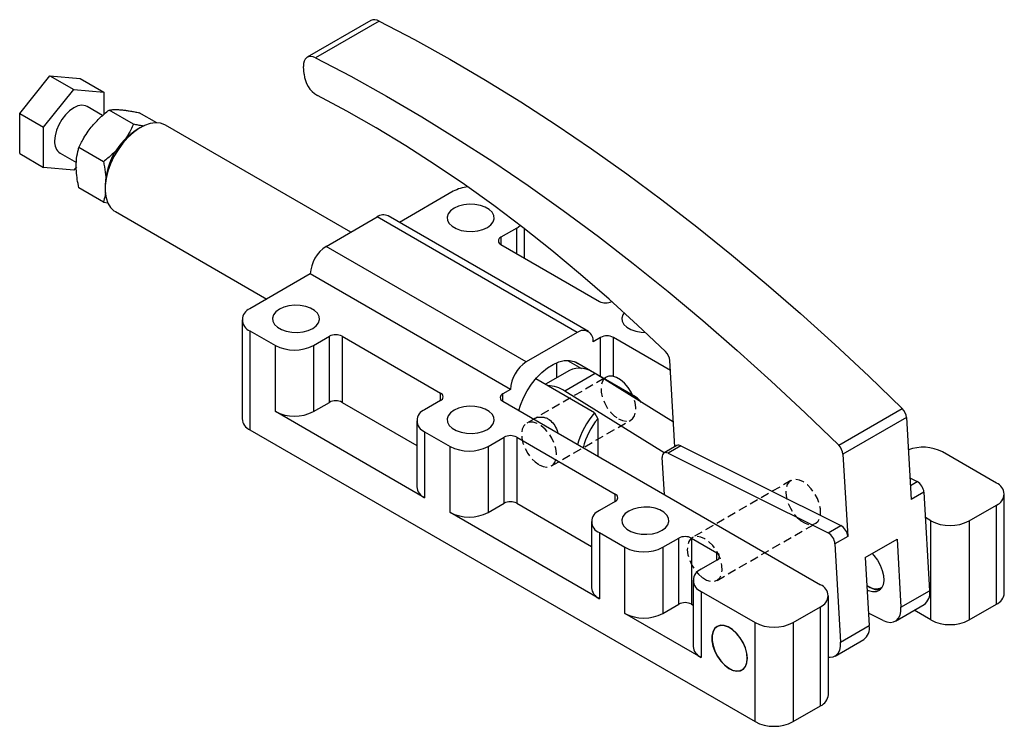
# Model space of a CAD drawing. Extents: x 55 to 804, y 46 to 553.
# Tile 3 of 3: x 512 to 804, y 343 to 553. Entities that reach past the tile are written whole.
import ezdxf

# ---------------------------------------------------------------- set-up
doc = ezdxf.new("R2010")
doc.units = 0
doc.header["$LTSCALE"] = 2
doc.linetypes.add('SLD-SÓLIDA', pattern=[0])
doc.linetypes.add('SLD-TRACEJADA', pattern=[1.905, 1.27, -0.635])
doc.layers.get('0').update_dxf_attribs({"linetype": 'CONTINUOUS'})

msp = doc.modelspace()

# ---------------------------------------------------------------- linework, layer by layer
at = {"color": 7, "linetype": 'SLD-SÓLIDA'}
for p, q in [((616.1, 552.398), (597.244, 541.513)), ((618.545, 552.255), (599.689, 541.369)), ((596.278, 536.512), (596.148, 538.768)), ((511.889, 524.858), (520.846, 536)), ((520.846, 536), (527.917, 531.918)), ((520.846, 536), (529.802, 535.199)), ((529.802, 535.199), (536.873, 531.117)), ((518.96, 520.776), (527.917, 531.918)), ((527.917, 531.918), (536.873, 531.117)), ((536.873, 531.117), (536.873, 524.574)), ((536.512, 524.25), (531.916, 526.903)), ((511.889, 524.858), (518.96, 520.776)), ((511.889, 512.915), (511.889, 524.858)), ((545.701, 521.651), (538.417, 525.856)), ((552.546, 522.069), (547.374, 525.055)), ((518.96, 508.833), (518.96, 520.776)), ((547.714, 520.642), (546.771, 520.098)), ((610.133, 489.621), (555.123, 521.377)), ((536.744, 510.509), (529.46, 514.714)), ((511.889, 512.915), (518.96, 508.833)), ((523.917, 513.046), (528.718, 510.275)), ((527.917, 508.032), (518.96, 508.833)), ((528.716, 509.026), (527.917, 508.032)), ((536.744, 498.566), (529.46, 502.771)), ((537.239, 503.585), (537.239, 502.497)), ((640.573, 501.749), (624.612, 492.536)), ((536.744, 498.566), (538.094, 498.294)), ((540.308, 495.713), (585.212, 469.79)), ((602.86, 485.422), (617.945, 494.13)), ((677.342, 459.841), (617.945, 494.13)), ((680.675, 460.171), (621.278, 494.46)), ((659.429, 490.864), (654.715, 488.142)), ((661.772, 481.891), (661.772, 490.57)), ((662.257, 451.133), (602.86, 485.422)), ((654.715, 485.965), (683.942, 469.093)), ((598.146, 477.257), (580.233, 466.916)), ((657.543, 442.968), (598.146, 477.257)), ((577.89, 463.65), (577.89, 434.255)), ((580.233, 460.385), (587.775, 456.03)), ((580.233, 460.385), (580.233, 430.989)), ((677.342, 459.841), (662.257, 451.133)), ((587.775, 436.433), (587.775, 456.03)), ((599.089, 456.03), (603.803, 458.752)), ((599.089, 456.03), (599.089, 436.433)), ((603.803, 439.155), (603.803, 458.752)), ((607.574, 458.752), (636.801, 441.879)), ((607.574, 458.752), (607.574, 439.155)), ((684.319, 458.425), (682.056, 457.119)), ((705.027, 448.648), (688.09, 458.425)), ((671.224, 450.889), (671.224, 446.407)), ((674.487, 451.609), (678.595, 449.237)), ((694.659, 440.825), (676.856, 451.102)), ((706.329, 425.971), (704.861, 451.54)), ((675.047, 448.614), (667.933, 444.507)), ((682.701, 447.663), (673.72, 442.479)), ((705.911, 433.253), (682.701, 447.663)), ((682.537, 436.076), (665.077, 446.156)), ((685.942, 446.59), (685.307, 446.223)), ((657.543, 442.968), (655.28, 441.662)), ((703.21, 424.171), (673.72, 442.479)), ((599.089, 436.433), (603.803, 439.155)), ((607.574, 439.155), (629.744, 426.356)), ((636.801, 439.702), (632.087, 436.981)), ((655.28, 439.485), (749.561, 385.057)), ((632.087, 410.853), (587.775, 436.433)), ((682.537, 436.076), (683.48, 434.297)), ((754.998, 426.406), (773.854, 437.292)), ((629.744, 433.715), (629.744, 414.118)), ((664.765, 434.365), (664.457, 434.187)), ((683.48, 434.297), (683.48, 423.205)), ((775.108, 434.663), (756.252, 423.778)), ((775.108, 434.663), (776.507, 410.3)), ((580.233, 430.989), (730.14, 344.45)), ((632.087, 430.45), (639.63, 426.095)), ((632.087, 430.45), (632.087, 410.853)), ((650.944, 426.095), (655.658, 428.817)), ((655.658, 409.22), (655.658, 428.817)), ((659.429, 428.817), (688.656, 411.944)), ((659.429, 428.817), (659.429, 409.22)), ((639.63, 406.498), (639.63, 426.095)), ((650.944, 426.095), (650.944, 406.498)), ((706.936, 426.321), (703.164, 424.144)), ((708.14, 426.258), (704.369, 424.081)), ((704.369, 424.081), (751.869, 400.421)), ((708.14, 426.258), (755.64, 402.598)), ((756.252, 423.778), (757.65, 399.414)), ((801.793, 415.21), (785.765, 424.463)), ((703.247, 411.794), (702.616, 422.772)), ((776.138, 416.721), (778.268, 415.661)), ((780.278, 412.477), (776.507, 410.3)), ((780.278, 412.477), (781.955, 383.268)), ((650.944, 406.498), (655.658, 409.22)), ((659.429, 409.22), (681.599, 396.421)), ((688.656, 409.767), (683.942, 407.046)), ((804.136, 382.549), (804.136, 411.944)), ((683.942, 380.918), (639.63, 406.498)), ((793.685, 403.998), (801.793, 408.679)), ((801.793, 379.283), (801.793, 408.679)), ((681.599, 403.78), (681.599, 384.183)), ((782.371, 403.998), (780.709, 404.957)), ((782.371, 374.603), (782.371, 403.998)), ((793.685, 403.998), (793.685, 374.603)), ((683.942, 400.515), (691.484, 396.16)), ((683.942, 400.515), (683.942, 380.918)), ((751.869, 400.421), (755.64, 402.598)), ((702.798, 396.16), (707.512, 398.882)), ((707.512, 379.285), (707.512, 398.882)), ((711.283, 398.882), (718.826, 394.528)), ((711.283, 398.882), (711.283, 379.285)), ((757.65, 399.414), (753.879, 397.237)), ((762.88, 393.148), (772.308, 398.591)), ((772.308, 398.591), (773.469, 378.37)), ((691.484, 376.563), (691.484, 396.16)), ((702.798, 396.16), (702.798, 376.563)), ((753.879, 397.237), (755.556, 368.029)), ((718.826, 392.351), (714.112, 389.629)), ((762.88, 393.148), (764.041, 372.927)), ((711.769, 386.364), (711.769, 366.767)), ((714.112, 383.098), (730.14, 373.845)), ((714.112, 383.098), (714.112, 363.501)), ((764.08, 384.456), (764.315, 384.32)), ((773.469, 378.37), (781.955, 383.268)), ((751.905, 352.396), (751.905, 381.792)), ((702.798, 376.563), (707.512, 379.285)), ((711.283, 379.285), (711.769, 379.005)), ((741.453, 373.845), (749.561, 378.526)), ((749.561, 349.131), (749.561, 378.526)), ((771.825, 374.253), (780.311, 379.151)), ((782.371, 374.603), (777.401, 377.472)), ((793.685, 374.603), (801.793, 379.283)), ((714.112, 363.501), (691.484, 376.563)), ((768.213, 374.441), (763.829, 376.624)), ((730.14, 344.45), (730.14, 373.845)), ((741.453, 373.845), (741.453, 344.45)), ((755.556, 368.029), (764.041, 372.927)), ((753.912, 363.911), (762.397, 368.81)), ((741.453, 344.45), (749.561, 349.131))]:
    msp.add_line(p, q, dxfattribs=at)
at = {"color": 8, "linetype": 'SLD-SÓLIDA'}
for p, q in [((654.715, 488.142), (654.715, 485.965)), ((659.429, 483.244), (659.429, 490.864)), ((684.319, 446.794), (684.319, 458.425)), ((688.09, 446.841), (688.09, 458.425)), ((636.801, 439.702), (636.801, 441.879)), ((655.28, 439.485), (655.28, 441.662)), ((776.265, 414.505), (778.268, 415.661)), ((688.656, 409.767), (688.656, 411.944)), ((718.826, 392.351), (718.826, 394.528))]:
    msp.add_line(p, q, dxfattribs=at)
at = {"color": 7, "linetype": 'SLD-TRACEJADA'}
for p, q in [((685.307, 446.223), (664.765, 434.365)), ((664.457, 434.187), (662.372, 432.983)), ((669.705, 420.281), (693.275, 433.888)), ((740.777, 415.936), (711.55, 399.064)), ((718.882, 386.362), (748.109, 403.234))]:
    msp.add_line(p, q, dxfattribs=at)
at = {"color": 7, "linetype": 'SLD-SÓLIDA', "flags": 128}
for points in [[(618.545, 552.255), (629.059, 546.739), (639.583, 540.895), (650.108, 534.728), (660.628, 528.242), (671.134, 521.441), (681.62, 514.331), (692.077, 506.915), (702.5, 499.201), (712.879, 491.192), (723.209, 482.894), (733.481, 474.314), (743.689, 465.458), (753.825, 456.331), (763.883, 446.94), (773.854, 437.292)], [(599.689, 541.369), (598.954, 541.659), (598.257, 541.763), (597.624, 541.677), (597.08, 541.406), (596.646, 540.958), (596.339, 540.353), (596.171, 539.614), (596.148, 538.768)], [(599.689, 541.369), (610.203, 535.853), (620.727, 530.01), (631.252, 523.843), (641.772, 517.357), (652.278, 510.556), (662.764, 503.445), (673.221, 496.03), (683.644, 488.315), (694.023, 480.306), (704.353, 472.009), (714.625, 463.429), (724.833, 454.572), (734.969, 445.445), (745.026, 436.054), (754.998, 426.406)], [(703.585, 454.19), (695.26, 462.085), (686.854, 469.72), (678.376, 477.086), (669.834, 484.177), (661.236, 490.984), (652.593, 497.502), (643.911, 503.723), (635.201, 509.641), (626.471, 515.25), (617.729, 520.545), (608.985, 525.52), (600.247, 530.171)], [(531.916, 526.903), (531.444, 527.118), (530.371, 527.277), (529.176, 527.07), (527.917, 526.507), (526.658, 525.617), (525.462, 524.443), (524.39, 523.046), (523.494, 521.494), (522.82, 519.867), (522.402, 518.245), (522.26, 516.709)], [(555.123, 521.377), (554.973, 521.46), (553.667, 521.938), (552.207, 522.068), (550.631, 521.849), (548.979, 521.284), (547.294, 520.39), (545.62, 519.189), (544.001, 517.713), (542.477, 515.998), (541.09, 514.091), (539.874, 512.041), (538.861, 509.899), (538.077, 507.723), (537.543, 505.568), (537.273, 503.49), (537.273, 501.543), (537.543, 499.777), (538.077, 498.239), (538.861, 496.967), (539.874, 495.995), (540.308, 495.713)], [(640.808, 496.715), (639.768, 495.948), (639.075, 495.06), (638.771, 494.101), (638.873, 493.129), (639.375, 492.199), (640.248, 491.365), (641.441, 490.676), (642.885, 490.172), (644.496, 489.882), (646.181, 489.824), (647.841, 489.999), (649.379, 490.399), (650.708, 491), (651.749, 491.767), (652.441, 492.655), (652.745, 493.613), (652.643, 494.586), (652.141, 495.516), (651.268, 496.349), (650.075, 497.038), (648.631, 497.542), (647.02, 497.832), (645.335, 497.891), (643.676, 497.715), (642.137, 497.316), (640.808, 496.715)], [(659.429, 490.864), (660.424, 491.564), (660.452, 491.589)], [(588.954, 466.78), (587.913, 466.013), (587.221, 465.125), (586.916, 464.166), (587.018, 463.194), (587.52, 462.264), (588.393, 461.43), (589.587, 460.741), (591.031, 460.237), (592.642, 459.948), (594.326, 459.889), (595.986, 460.064), (597.525, 460.464), (598.853, 461.065), (599.894, 461.832), (600.587, 462.72), (600.891, 463.678), (600.789, 464.651), (600.287, 465.581), (599.414, 466.415), (598.221, 467.103), (596.776, 467.607), (595.165, 467.897), (593.481, 467.956), (591.821, 467.78), (590.282, 467.381), (588.954, 466.78)], [(691.326, 465.7), (690.93, 465.125), (690.625, 464.166), (690.727, 463.194), (691.229, 462.264), (692.102, 461.43), (693.296, 460.741), (694.74, 460.237), (696.351, 459.948), (697.62, 459.881)], [(660.008, 436.756), (660.512, 438.335), (661.415, 440.503), (662.534, 442.608), (663.841, 444.596), (665.303, 446.414), (666.882, 448.017), (668.535, 449.361), (670.222, 450.413), (671.898, 451.146), (673.519, 451.54), (675.044, 451.584), (676.433, 451.279), (677.559, 450.697)], [(693.815, 441.312), (693.38, 442.171), (692.458, 443.597), (691.382, 444.842), (690.211, 445.839), (689.007, 446.534), (687.835, 446.89), (686.759, 446.887), (685.942, 446.59)], [(640.808, 436.845), (639.768, 436.078), (639.075, 435.19), (638.771, 434.231), (638.873, 433.259), (639.375, 432.329), (640.248, 431.495), (641.441, 430.806), (642.885, 430.302), (644.496, 430.013), (646.181, 429.954), (647.841, 430.129), (649.379, 430.529), (650.708, 431.13), (651.749, 431.897), (652.441, 432.785), (652.745, 433.743), (652.643, 434.716), (652.141, 435.646), (651.268, 436.48), (650.075, 437.168), (648.631, 437.672), (647.02, 437.962), (645.335, 438.021), (643.676, 437.845), (642.137, 437.446), (640.808, 436.845)], [(704.369, 424.081), (704.004, 424.221), (703.659, 424.269), (703.345, 424.223), (703.076, 424.086), (702.862, 423.862), (702.71, 423.56), (702.627, 423.192), (702.616, 422.772)], [(692.663, 406.91), (691.622, 406.143), (690.93, 405.255), (690.625, 404.296), (690.727, 403.324), (691.229, 402.394), (692.102, 401.56), (693.296, 400.871), (694.74, 400.367), (696.351, 400.078), (698.035, 400.019), (699.695, 400.194), (701.234, 400.594), (702.562, 401.195), (703.603, 401.962), (704.296, 402.85), (704.6, 403.808), (704.498, 404.781), (703.996, 405.711), (703.123, 406.545), (701.93, 407.233), (700.485, 407.737), (698.874, 408.027), (697.19, 408.086), (695.53, 407.91), (693.991, 407.511), (692.663, 406.91)], [(764.891, 394.309), (765.438, 393.727), (766.46, 392.378), (767.303, 390.881), (767.921, 389.316), (768.281, 387.768), (768.364, 386.321), (768.166, 385.051), (767.696, 384.029), (766.981, 383.308), (766.058, 382.928), (764.978, 382.909), (763.799, 383.252), (763.439, 383.421)], [(768.213, 374.441), (769.306, 374.022), (770.343, 373.878), (771.283, 374.015), (772.09, 374.427), (772.733, 375.099), (773.188, 376.004), (773.436, 377.109), (773.469, 378.37)], [(720.99, 372.959), (719.873, 373.019), (718.903, 372.712), (718.133, 372.056), (717.603, 371.085), (717.343, 369.853), (717.365, 368.424), (717.67, 366.877), (718.24, 365.295), (719.046, 363.763), (720.042, 362.363), (721.177, 361.172), (722.388, 360.252), (723.61, 359.655), (724.778, 359.412), (725.828, 359.536), (726.704, 360.021), (727.358, 360.84), (727.756, 361.949), (727.876, 363.289), (727.711, 364.787), (727.271, 366.362), (726.578, 367.93), (725.671, 369.406), (724.598, 370.71), (723.418, 371.773), (722.193, 372.536), (720.99, 372.959)], [(727.83, 363.203), (727.689, 364.678), (727.273, 366.236), (726.605, 367.794), (725.722, 369.266), (724.67, 370.575), (723.506, 371.65), (722.293, 372.431), (721.096, 372.878), (719.981, 372.967), (719.006, 372.692), (718.225, 372.068), (717.68, 371.129), (717.4, 369.925), (717.4, 368.522), (717.68, 366.995), (718.225, 365.427), (719.006, 363.901), (719.981, 362.501), (721.096, 361.301), (722.293, 360.367), (723.506, 359.748), (724.67, 359.479), (725.722, 359.573), (726.605, 360.026), (727.273, 360.812), (727.689, 361.891), (727.83, 363.203)], [(751.905, 363.576), (752.43, 363.537), (753.37, 363.674), (754.177, 364.086), (754.82, 364.758), (755.274, 365.663), (755.523, 366.768), (755.556, 368.029)]]:
    msp.add_lwpolyline(points, dxfattribs=at)
at = {"color": 7, "linetype": 'SLD-TRACEJADA', "flags": 128}
for points in [[(685.942, 446.59), (685.837, 446.525), (685.118, 445.825), (684.641, 444.824), (684.432, 443.576), (684.502, 442.147), (684.847, 440.616), (685.449, 439.064), (686.275, 437.576), (687.281, 436.231), (688.413, 435.103), (689.609, 434.251)], [(689.609, 434.251), (690.804, 433.722), (691.936, 433.544), (692.942, 433.728), (693.768, 434.262), (694.37, 435.119), (694.715, 436.251), (694.785, 437.599), (694.576, 439.089), (694.099, 440.64), (693.815, 441.312)], [(666.038, 420.644), (667.234, 420.115), (668.366, 419.938), (669.371, 420.121), (670.198, 420.655), (670.8, 421.512), (671.145, 422.644), (671.215, 423.992), (671.006, 425.482), (670.529, 427.034), (669.81, 428.564), (668.888, 429.99), (667.812, 431.235), (666.64, 432.232), (665.436, 432.927), (664.265, 433.283), (663.189, 433.28), (662.267, 432.919), (661.548, 432.219), (661.071, 431.217), (660.862, 429.969), (660.932, 428.54), (661.277, 427.009), (661.879, 425.457), (662.705, 423.969), (663.711, 422.625), (664.842, 421.496), (666.038, 420.644)], [(743.775, 404.033), (744.979, 403.32), (746.154, 402.945), (747.237, 402.928), (748.169, 403.27), (748.9, 403.952), (749.391, 404.938), (749.615, 406.175), (749.561, 407.595), (749.23, 409.123), (748.642, 410.675), (747.827, 412.169), (746.829, 413.524), (745.703, 414.666), (744.509, 415.534), (743.312, 416.082), (742.175, 416.279), (741.161, 416.116), (740.324, 415.6), (739.708, 414.76), (739.348, 413.641), (739.263, 412.304), (739.457, 410.82), (739.92, 409.269), (740.626, 407.735), (741.538, 406.302), (742.607, 405.045), (743.775, 404.033)], [(714.548, 387.16), (715.752, 386.447), (716.927, 386.072), (718.01, 386.055), (718.942, 386.397), (719.673, 387.08), (720.164, 388.066), (720.388, 389.302), (720.334, 390.723), (720.003, 392.25), (719.415, 393.803), (718.6, 395.297), (717.602, 396.651), (716.476, 397.794), (715.282, 398.662), (714.085, 399.21), (712.948, 399.407), (711.934, 399.243), (711.097, 398.728), (710.481, 397.888), (710.121, 396.769), (710.036, 395.431), (710.23, 393.947), (710.692, 392.397), (711.399, 390.863), (712.311, 389.429), (713.38, 388.172), (714.548, 387.16)]]:
    msp.add_lwpolyline(points, dxfattribs=at)
at = {"color": 7, "linetype": 'SLD-SÓLIDA'}
for centre, radius, start, end in [((617.193, 550.12), 2.527, 57.662, 115.6184), ((604.431, 537.203), 8.183, 184.83834, 239.24686), ((557.709, 502.776), 20.486, 122.26953, 177.73585), ((526.168, 516.271), 3.933, 173.60377, 235.08405), ((645.843, 491.958), 11.119, 94.9122, 118.29342), ((619.898, 491.404), 3.353, 65.69288, 125.61758), ((655.128, 487.054), 1.164, 110.78342, 249.21658), ((608.381, 476.791), 10.245, 122.60548, 177.39452), ((685.832, 472.758), 4.124, 242.71082, 295.6537), ((581.472, 463.65), 3.493, 110.78342, 249.21658), ((605.689, 455.113), 4.099, 62.60967, 117.39033), ((679.182, 457.585), 2.911, 350.78596, 129.20329), ((686.205, 454.786), 4.099, 62.60967, 117.39033), ((593.432, 466.948), 12.296, 242.60967, 297.39033), ((700.632, 451.136), 4.249, 5.46149, 45.95924), ((667.778, 442.502), 10.245, 122.60548, 177.39452), ((678.087, 441.807), 7.455, 51.76368, 114.06318), ((636.388, 440.791), 1.164, 290.78342, 69.21658), ((655.694, 440.573), 1.164, 110.78342, 249.21658), ((668.488, 434.906), 9.204, 55.35427, 89.16914), ((692.083, 436.355), 5.154, 32.82861, 83.50556), ((605.689, 435.516), 4.099, 62.60967, 117.39033), ((593.432, 447.351), 12.296, 242.60967, 297.39033), ((633.327, 433.715), 3.493, 110.78342, 249.21658), ((701.331, 419.875), 24.813, 139.23798, 164.0938), ((770.879, 434.259), 4.248, 5.4579, 45.54891), ((581.893, 434.654), 4.024, 185.6948, 245.62534), ((700.718, 420.218), 22.257, 140.76058, 165.72636), ((657.543, 425.178), 4.099, 62.60967, 117.39033), ((645.287, 437.013), 12.296, 242.60967, 297.39033), ((707.481, 425.193), 1.253, 58.25841, 115.78452), ((752.023, 423.374), 4.248, 5.4579, 45.54891), ((780.064, 413.3), 12.534, 62.94242, 110.5654), ((776.212, 412.137), 4.08, 4.78414, 59.75008), ((800.554, 411.944), 3.493, 290.78342, 69.21658), ((633.748, 414.518), 4.024, 185.6948, 245.62534), ((657.543, 405.581), 4.099, 62.60967, 117.39033), ((688.243, 410.856), 1.164, 290.78342, 69.21658), ((645.287, 417.416), 12.296, 242.60967, 297.39033), ((685.181, 403.78), 3.493, 110.78342, 249.21658), ((788.028, 414.916), 12.296, 242.60967, 297.39033), ((749.814, 396.897), 4.08, 4.78414, 59.75008), ((753.585, 399.074), 4.08, 4.78414, 59.75008), ((709.398, 395.243), 4.099, 62.60967, 117.39033), ((697.141, 407.078), 12.296, 242.60967, 297.39033), ((718.413, 393.439), 1.164, 290.78342, 69.21658), ((715.351, 386.364), 3.493, 110.78342, 249.21658), ((685.602, 384.583), 4.024, 185.6948, 245.62534), ((748.322, 381.792), 3.493, 290.78342, 69.21658), ((766.036, 387.648), 3.814, 225.26559, 298.584), ((766.547, 387.543), 3.92, 235.30747, 283.55366), ((777.933, 382.487), 4.097, 305.47643, 10.99214), ((800.132, 382.948), 4.024, 294.37466, 354.3052), ((709.398, 375.646), 4.099, 62.60967, 117.39033), ((697.141, 387.481), 12.296, 242.60967, 297.39033), ((788.028, 385.52), 12.296, 242.60967, 297.39033), ((735.796, 384.763), 12.296, 242.60967, 297.39033), ((760.02, 372.146), 4.097, 305.47643, 10.99214), ((715.772, 367.166), 4.024, 185.6948, 245.62534), ((747.901, 352.795), 4.024, 294.37466, 354.3052), ((735.796, 355.368), 12.296, 242.60967, 297.39033)]:
    msp.add_arc(centre, radius, start, end, dxfattribs=at)
for points, knots in [([(529.46, 514.714), (529.725, 515.265), (530.189, 516.231), (531.104, 517.867), (532.143, 519.478), (533.379, 521.074), (534.567, 522.407), (535.778, 523.61), (537.062, 524.764), (537.965, 525.492), (538.417, 525.856)], [0, 0, 0, 0, 0.1320313, 0.2318111, 0.3993924, 0.534997, 0.6498831, 0.7654001, 0.882505, 1, 1, 1, 1]), ([(538.417, 525.856), (538.682, 525.892), (539.347, 525.981), (540.468, 526.016), (541.59, 525.964), (542.555, 525.877), (543.524, 525.758), (544.734, 525.569), (546.018, 525.335), (546.921, 525.149), (547.374, 525.055)], [0, 0, 0, 0, 0.1320343, 0.3318214, 0.4670309, 0.5349866, 0.6498753, 0.7653948, 0.8825024, 1, 1, 1, 1]), ([(545.701, 521.651), (545.435, 521.101), (544.767, 519.719), (543.819, 518.063), (543.049, 517.008), (542.844, 516.727)], [0, 0, 0, 0, 0.3266475, 0.8209127, 1, 1, 1, 1]), ([(548.832, 521.066), (548.667, 521.091), (548.099, 521.178), (547.054, 521.373), (546.152, 521.558), (545.701, 521.651)], [0, 0, 0, 0, 0.1688305, 0.5837242, 1, 1, 1, 1]), ([(529.46, 502.771), (529.291, 503.603), (528.952, 505.273), (528.643, 507.972), (528.647, 510.802), (529.011, 513.082), (529.355, 514.331), (529.46, 514.714)], [0, 0, 0, 0, 0.1879053, 0.3775305, 0.6283841, 0.8860141, 1, 1, 1, 1]), ([(540.868, 514.292), (540.774, 514.184), (540.307, 513.655), (539.379, 512.759), (538.101, 511.6), (537.197, 510.873), (536.744, 510.509)], [0, 0, 0, 0, 0.0774502, 0.3818347, 0.6904034, 1, 1, 1, 1]), ([(536.744, 510.509), (536.851, 510.003), (537.181, 508.451), (537.344, 506.953), (537.454, 505.944)], [0, 0, 0, 0, 0.3257685, 1, 1, 1, 1]), ([(537.335, 501.428), (537.3, 501.124), (537.182, 500.107), (536.925, 499.202), (536.744, 498.566)], [0, 0, 0, 0, 0.2983463, 1, 1, 1, 1]), ([(664.373, 434.104), (664.635, 434.28), (665.177, 434.645), (666.188, 434.819), (667.201, 434.813), (668.191, 434.55), (669.319, 433.945), (670.475, 432.74), (671.264, 431.26), (671.586, 430.289), (671.674, 430.021)], [0, 0, 0, 0, 0.1049618, 0.2169864, 0.3326436, 0.4376242, 0.5465265, 0.7342057, 0.9264469, 1, 1, 1, 1])]:
    msp.add_open_spline(points, degree=3, knots=knots, dxfattribs=at)

doc.saveas('drawing.dxf')
